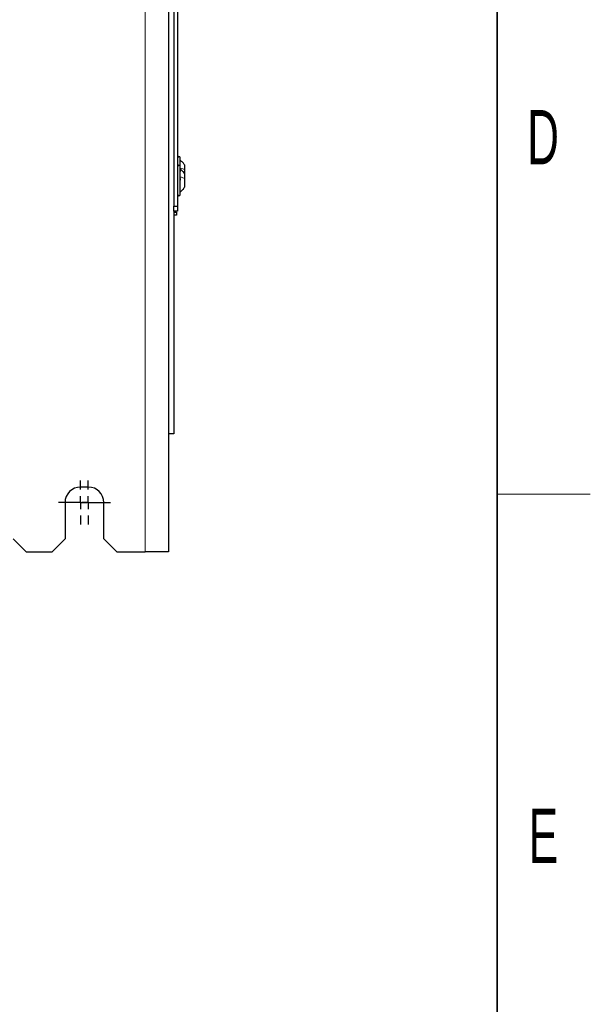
# Model space of a CAD drawing. Header units: millimetres. Extents: x 5 to 418, y 2 to 292.
# Tile 85 of 93: x 377 to 414, y 69 to 133. Entities that reach past the tile are written whole.
import ezdxf

# ---------------------------------------------------------------- set-up
doc = ezdxf.new("R2010")
doc.units = ezdxf.units.MM
doc.layers.add('SLD-0', color=7, linetype='Continuous')
doc.styles.add('SLDTEXTSTYLE0', font='TXT', dxfattribs={"width": 0.605})

# ---------------------------------------------------------------- blocks, each defined once
blk = doc.blocks.new('SW_CENTERMARKSYMBOL_6')
at = {"layer": 'SLD-0', "color": 0}
for p, q in [((0, 0.833), (0, 1.417)), ((-0.833, 0), (-1.417, 0)), ((0, 0), (-0.417, 0)), ((0, 0), (0, 0.417)), ((0, 0), (0, -0.417)), ((0, 0), (0.417, 0)), ((0.833, 0), (1.417, 0)), ((0, -0.833), (0, -1.417))]:
    blk.add_line(p, q, dxfattribs=at)
blk = doc.blocks.new('SW_CENTERMARKSYMBOL_7')
at = {"layer": 'SLD-0', "color": 0}
for p, q in [((0, 0.833), (0, 1.417)), ((-0.833, 0), (-1.417, 0)), ((0, 0), (-0.417, 0)), ((0, 0), (0, 0.417)), ((0, 0), (0, -0.417)), ((0, 0), (0.417, 0)), ((0.833, 0), (1.417, 0)), ((0, -0.833), (0, -1.417))]:
    blk.add_line(p, q, dxfattribs=at)

msp = doc.modelspace()

# ---------------------------------------------------------------- linework, layer by layer
at = {"color": 7, "linetype": 'Continuous', "lineweight": 18}
msp.add_line((385.3569, 260.2183), (385.3569, 98.5516), dxfattribs=at)
at = {"color": 7, "linetype": 'Continuous', "lineweight": 25}
for p, q in [((386.8569, 260.2183), (386.8569, 98.5516)), ((387.4403, 157.7266), (387.4403, 120.8099)), ((387.1903, 153.3066), (387.1903, 120.8099)), ((387.6069, 123.3599), (387.6069, 123.9266)), ((387.6069, 121.5599), (387.6069, 123.3599)), ((387.8986, 123.1534), (387.8986, 123.4391)), ((387.8986, 122.8724), (387.8986, 123.1534)), ((387.8986, 122.5867), (387.8986, 122.8724)), ((387.8986, 122.0474), (387.8986, 122.5867)), ((387.1903, 120.8099), (387.4403, 120.8099)), ((387.1903, 120.4766), (387.1903, 120.8099)), ((387.4403, 120.4766), (387.1903, 120.4766)), ((387.1903, 120.4766), (387.1903, 106.1433)), ((387.4403, 120.8099), (387.4403, 120.4766)), ((387.1903, 120.4266), (387.3569, 120.4266)), ((387.3569, 120.2266), (387.1903, 120.2266)), ((387.3569, 120.4266), (387.3569, 120.2266)), ((387.1903, 106.1433), (386.8569, 106.1433)), ((381.6903, 102.7183), (381.1903, 102.7183)), ((380.1903, 101.7183), (380.1903, 99.3849)), ((382.6903, 99.3849), (382.6903, 101.7183)), ((376.8569, 99.3849), (377.6903, 98.5516)), ((379.3569, 98.5516), (380.1903, 99.3849)), ((382.6903, 99.3849), (383.5236, 98.5516)), ((377.6903, 98.5516), (379.3569, 98.5516)), ((383.5236, 98.5516), (385.3569, 98.5516)), ((386.8569, 98.5516), (385.3569, 98.5516))]:
    msp.add_line(p, q, dxfattribs=at)
for centre, radius, start, end in [((387.5236, 123.9266), 0.0833, 0, 180), ((387.5236, 123.3599), 0.0833, 0, 180), ((387.5236, 121.5599), 0.0833, 180, 360), ((381.1903, 101.7183), 1, 90, 180), ((381.6903, 101.7183), 1, 0, 90)]:
    msp.add_arc(centre, radius, start, end, dxfattribs=at)
for points, knots in [([(387.8986, 123.4391), (387.8592, 123.5009), (387.7803, 123.6246), (387.6647, 123.7148), (387.6069, 123.7599)], [0, 0, 0, 0, 0.4999999, 1, 1, 1, 1]), ([(387.5784, 123.1645), (387.5823, 123.1636), (387.5901, 123.1618), (387.5993, 123.1496), (387.6054, 123.1305), (387.6077, 123.1057), (387.6055, 123.0789), (387.5994, 123.0542), (387.5902, 123.0338), (387.5823, 123.0258), (387.5784, 123.0218)], [0, 0, 0, 0, 0.1252207, 0.2494814, 0.3743239, 0.4990613, 0.6238954, 0.7493873, 0.8744403, 1, 1, 1, 1]), ([(387.8986, 122.8724), (387.8592, 122.9343), (387.7803, 123.0579), (387.6647, 123.1482), (387.6069, 123.1933)], [0, 0, 0, 0, 0.4999999, 1, 1, 1, 1]), ([(387.5784, 122.5978), (387.5823, 122.5969), (387.5901, 122.5952), (387.5993, 122.5829), (387.6054, 122.5638), (387.6077, 122.5391), (387.6055, 122.5123), (387.5994, 122.4875), (387.5902, 122.4672), (387.5823, 122.4591), (387.5784, 122.4551)], [0, 0, 0, 0, 0.12522067, 0.24948138, 0.37432391, 0.49906134, 0.62389537, 0.74938732, 0.87444029, 1, 1, 1, 1]), ([(387.6069, 121.7266), (387.6647, 121.7717), (387.7803, 121.8619), (387.8592, 121.9856), (387.8986, 122.0474)], [0, 0, 0, 0, 0.50000011, 1, 1, 1, 1])]:
    msp.add_open_spline(points, degree=3, knots=knots, dxfattribs=at)
at = {"color": 7, "linetype": 'Continuous', "lineweight": 18}
for points in [[(387.6069, 123.252), (387.6647, 123.2381), (387.7803, 123.2104), (387.8592, 123.1724), (387.8986, 123.1534)], [(387.6069, 122.6853), (387.6647, 122.6715), (387.7803, 122.6437), (387.8592, 122.6057), (387.8986, 122.5867)]]:
    msp.add_open_spline(points, degree=3, dxfattribs=at)
at = {"layer": 'SLD-0', "lineweight": 35}
msp.add_line((408, 12), (408, 282.5), dxfattribs=at)
at = {"layer": 'SLD-0', "lineweight": 18}
msp.add_line((408, 102.25), (414, 102.25), dxfattribs=at)

# ---------------------------------------------------------------- block references
at = {"layer": 'SLD-0', "color": 7}
for name, p in [('SW_CENTERMARKSYMBOL_7', (381.1903, 101.7183)), ('SW_CENTERMARKSYMBOL_6', (381.6903, 101.7183))]:
    msp.add_blockref(name, p, dxfattribs=at)

# ---------------------------------------------------------------- texts
at = {"layer": 'SLD-0', "char_height": 3.5, "attachment_point": 2, "style": 'SLDTEXTSTYLE0'}
for s, insert in [('D', (410.9597, 127.0011)), ('E', (410.9816, 82.0011))]:
    msp.add_mtext(s, dxfattribs=dict(at, insert=insert))

doc.saveas('drawing.dxf')
